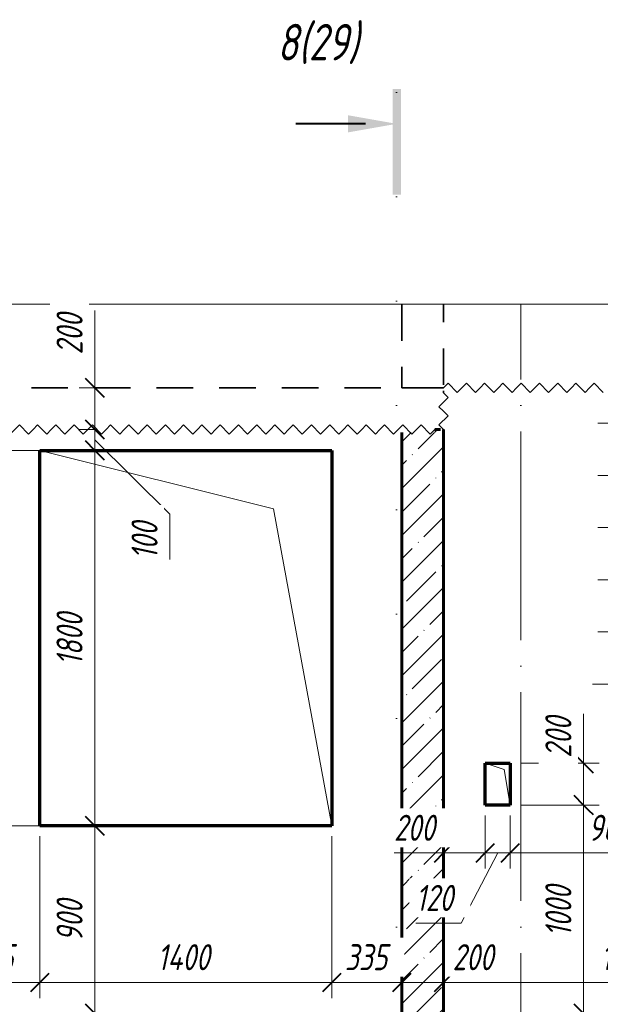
# Model space of a CAD drawing. Header units: millimetres. Extents: x -17461 to 60709, y 19491 to 27282.
# Tile 10 of 23: x 6557 to 9340, y 22145 to 26864. Entities that reach past the tile are written whole.
import ezdxf

# ---------------------------------------------------------------- set-up
doc = ezdxf.new("R2010")
doc.units = ezdxf.units.MM
for name, pattern in [('01 Штриховая _4 мм_', [300, 175, -125]), ('ADSK_Линия разреза', [1000, 0, -500, 0, -500]), ('ADSK_Линия сетки', [1250, 1000, -125, 0, -125]), ('ADSK_Невидимые', [250, 150, -100]), ('ADSK_Пунктирная_п5', [250, 0, -250])]:
    doc.linetypes.add(name, pattern=pattern)
for name, color, linetype, lineweight in [('A-____-____-DIMS', 211, 'Continuous', 9), ('A-____-____-DIMS-50', 211, 'Continuous', 9), ('A-____-NOTE-TEXT', 131, 'Continuous', 20), ('A-DETL-GENF-HDLN', 90, 'ADSK_Невидимые', 20), ('A-DETL-GENF-OTLN', 92, 'Continuous', 20), ('A-DOOR-____-OTLN', 31, 'Continuous', 20), ('A-FLOR-____-MCUT', 192, 'Continuous', 50), ('A-GLAZ-____-OTLN', 151, 'Continuous', 20), ('A-WALL-____-MCUT', 113, 'Continuous', 50), ('A-WALL-____-OTLN', 113, 'Continuous', 20), ('A-WALL-____-PATT', 111, 'Continuous', 50), ('G-____-____-DIMS', 111, 'Continuous', 9), ('G-____-____-SYMB', 111, 'ADSK_Пунктирная_п5', 20), ('S-GRID-____-OTLN', 1, 'Continuous', 9)]:
    doc.layers.add(name, color=color, linetype=linetype, lineweight=lineweight)
doc.styles.add('GOST Common_I_1', font='GOST Common Italic.ttf', dxfattribs={"width": 0.8, "height": 125})
doc.styles.add('GOST Common_I_3', font='GOST Common Italic.ttf', dxfattribs={"width": 0.8, "height": 175})
doc.dimstyles.new('ADSK_Округление_5мм__Узкий_', dxfattribs={"dimscale": 304.8, "dimtxt": 0.412449, "dimasz": 0.295276, "dimexe": 0.246063, "dimexo": 0.000538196, "dimgap": 0.065617, "dimtad": 1, "dimdec": 0, "dimlfac": 304.8, "dimrnd": 5, "dimdsep": 46, "dimtxsty": 'GOST Common_I_1', "dimblk1": 'OBLIQUE', "dimblk2": 'OBLIQUE', "dimsah": 1, "dimcen": 0.09, "dimdle": 0.246063, "dimazin": 0, "dimtfac": 1, "dimtdec": 4, "dimtix": 1, "dimtmove": 0, "dimatfit": 3, "dimfxl": 1, "dimtvp": 1, "dimtfill": 1, "dimtolj": 1, "dimtzin": 0, "dimlwd": 20, "dimlwe": 20, "dimarcsym": 2})
doc.dimstyles.new('ADSK_Округление_5мм__Узкий__1', dxfattribs={"dimscale": 304.8, "dimtxt": 0.412449, "dimasz": 0.295276, "dimexe": 0.246063, "dimexo": 0.000538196, "dimgap": 0.065617, "dimtad": 1, "dimdec": 0, "dimlfac": 304.8, "dimrnd": 5, "dimdsep": 46, "dimtxsty": 'GOST Common_I_1', "dimblk1": 'OBLIQUE', "dimblk2": 'OBLIQUE', "dimsah": 1, "dimcen": 0.09, "dimdle": 0.246063, "dimazin": 0, "dimtfac": 1, "dimtdec": 4, "dimtix": 1, "dimtmove": 1, "dimatfit": 3, "dimfxl": 1, "dimtvp": 1, "dimtfill": 1, "dimtolj": 1, "dimtzin": 0, "dimlwd": 20, "dimlwe": 20, "dimarcsym": 2})

# ---------------------------------------------------------------- blocks, each defined once
blk = doc.blocks.new('ADSK_Окно_ПроемПрямоугольный - ADSK_Окно_ПроемПрямоугольный-V7-КЖ1_Р_ВЭ8_Опалубка_3')
at = {"layer": 'A-DETL-GENF-HDLN'}
for p, q in [((49095, 24800), (47695, 24800)), ((47695, 24800), (47695, 23000)), ((49095, 23000), (49095, 24800)), ((47695, 23000), (49095, 23000))]:
    blk.add_line(p, q, dxfattribs=at)
at = {"layer": 'A-DETL-GENF-OTLN'}
for p, q in [((48815, 24520), (47695, 24800)), ((49095, 23000), (48815, 24520))]:
    blk.add_line(p, q, dxfattribs=at)
blk = doc.blocks.new('ADSK_Дверь_ПроемПрямоугольный - ADSK_Дверь_ПроемПрямоугольный-1820392-КЖ1_Р_ВЭ8_Опалубка_3')
at = {"layer": 'A-DETL-GENF-HDLN'}
for p, q in [((49949.7, 23300), (49829.7, 23300)), ((49829.7, 23300), (49829.7, 23100)), ((49949.7, 23100), (49949.7, 23300))]:
    blk.add_line(p, q, dxfattribs=at)
at = {"layer": 'A-DETL-GENF-OTLN'}
for p, q in [((49919.7, 23270), (49829.7, 23300)), ((49949.7, 23100), (49919.7, 23270))]:
    blk.add_line(p, q, dxfattribs=at)
blk = doc.blocks.new('ADSK_Обрыв_Линия - ADSK_Обрыв_линия-1412989-КЖ1_Р_ВЭ8_Опалубка_3')
at = {"layer": 'A-DETL-GENF-OTLN'}
blk.add_line((47050, 25500), (50670, 25500), dxfattribs=at)
blk = doc.blocks.new('Последовательность узлов - 3мм масшт 15-1752345-КЖ1_Р_ВЭ8_Опалубка_3')
at = {"layer": 'A-DETL-GENF-OTLN'}
for p, q in [((47050, 24900), (47071.875, 24921.875)), ((47115.625, 24878.125), (47071.875, 24921.875)), ((47137.5, 24900), (47159.375, 24921.875)), ((47203.125, 24878.125), (47159.375, 24921.875)), ((47225, 24900), (47246.875, 24921.875)), ((47290.625, 24878.125), (47246.875, 24921.875)), ((47312.5, 24900), (47334.375, 24921.875)), ((47378.125, 24878.125), (47334.375, 24921.875)), ((47400, 24900), (47421.875, 24921.875)), ((47465.625, 24878.125), (47421.875, 24921.875)), ((47487.5, 24900), (47509.375, 24921.875)), ((47553.125, 24878.125), (47509.375, 24921.875)), ((47575, 24900), (47596.875, 24921.875)), ((47640.625, 24878.125), (47596.875, 24921.875)), ((47662.5, 24900), (47684.375, 24921.875)), ((47728.125, 24878.125), (47684.375, 24921.875)), ((47750, 24900), (47771.875, 24921.875)), ((47815.625, 24878.125), (47771.875, 24921.875)), ((47837.5, 24900), (47859.375, 24921.875)), ((47903.125, 24878.125), (47859.375, 24921.875)), ((47925, 24900), (47946.875, 24921.875)), ((47990.625, 24878.125), (47946.875, 24921.875)), ((48012.5, 24900), (48034.375, 24921.875)), ((48078.125, 24878.125), (48034.375, 24921.875)), ((48100, 24900), (48121.875, 24921.875)), ((48165.625, 24878.125), (48121.875, 24921.875)), ((48187.5, 24900), (48209.375, 24921.875)), ((48253.125, 24878.125), (48209.375, 24921.875)), ((48275, 24900), (48296.875, 24921.875)), ((48340.625, 24878.125), (48296.875, 24921.875)), ((48362.5, 24900), (48384.375, 24921.875)), ((48428.125, 24878.125), (48384.375, 24921.875)), ((48450, 24900), (48471.875, 24921.875)), ((48515.625, 24878.125), (48471.875, 24921.875)), ((48537.5, 24900), (48559.375, 24921.875)), ((48603.125, 24878.125), (48559.375, 24921.875)), ((48625, 24900), (48646.875, 24921.875)), ((48690.625, 24878.125), (48646.875, 24921.875)), ((48712.5, 24900), (48734.375, 24921.875)), ((48778.125, 24878.125), (48734.375, 24921.875)), ((48800, 24900), (48821.875, 24921.875)), ((48865.625, 24878.125), (48821.875, 24921.875)), ((48887.5, 24900), (48909.375, 24921.875)), ((48953.125, 24878.125), (48909.375, 24921.875)), ((48975, 24900), (48996.875, 24921.875)), ((49040.625, 24878.125), (48996.875, 24921.875)), ((49062.5, 24900), (49084.375, 24921.875)), ((49128.125, 24878.125), (49084.375, 24921.875)), ((49150, 24900), (49171.875, 24921.875)), ((49215.625, 24878.125), (49171.875, 24921.875)), ((49237.5, 24900), (49259.375, 24921.875)), ((49303.125, 24878.125), (49259.375, 24921.875)), ((49325, 24900), (49346.875, 24921.875)), ((49390.625, 24878.125), (49346.875, 24921.875)), ((49412.5, 24900), (49434.375, 24921.875)), ((49478.125, 24878.125), (49434.375, 24921.875)), ((49500, 24900), (49521.875, 24921.875)), ((49565.625, 24878.125), (49521.875, 24921.875)), ((47137.5, 24900), (47115.625, 24878.125)), ((47225, 24900), (47203.125, 24878.125)), ((47312.5, 24900), (47290.625, 24878.125)), ((47400, 24900), (47378.125, 24878.125)), ((47487.5, 24900), (47465.625, 24878.125)), ((47575, 24900), (47553.125, 24878.125)), ((47662.5, 24900), (47640.625, 24878.125)), ((47750, 24900), (47728.125, 24878.125)), ((47837.5, 24900), (47815.625, 24878.125)), ((47925, 24900), (47903.125, 24878.125)), ((48012.5, 24900), (47990.625, 24878.125)), ((48100, 24900), (48078.125, 24878.125)), ((48187.5, 24900), (48165.625, 24878.125)), ((48275, 24900), (48253.125, 24878.125)), ((48362.5, 24900), (48340.625, 24878.125)), ((48450, 24900), (48428.125, 24878.125)), ((48537.5, 24900), (48515.625, 24878.125)), ((48625, 24900), (48603.125, 24878.125)), ((48712.5, 24900), (48690.625, 24878.125)), ((48800, 24900), (48778.125, 24878.125)), ((48887.5, 24900), (48865.625, 24878.125)), ((48975, 24900), (48953.125, 24878.125)), ((49062.5, 24900), (49040.625, 24878.125)), ((49150, 24900), (49128.125, 24878.125)), ((49237.5, 24900), (49215.625, 24878.125)), ((49325, 24900), (49303.125, 24878.125)), ((49412.5, 24900), (49390.625, 24878.125)), ((49500, 24900), (49478.125, 24878.125)), ((49587.5, 24900), (49565.625, 24878.125))]:
    blk.add_line(p, q, dxfattribs=at)
blk = doc.blocks.new('Последовательность узлов - 3мм масшт 15-V9-КЖ1_Р_ВЭ8_Опалубка_3')
at = {"layer": 'A-DETL-GENF-OTLN'}
for p, q in [((49630, 25075), (49651.9, 25053.1)), ((49651.9, 25053.1), (49608.1, 25009.4)), ((49630, 24987.5), (49608.1, 25009.4)), ((49630, 24987.5), (49651.9, 24965.6)), ((49651.9, 24965.6), (49608.1, 24921.9)), ((49630, 24900), (49608.1, 24921.9))]:
    blk.add_line(p, q, dxfattribs=at)
blk = doc.blocks.new('Последовательность узлов - 3мм масшт 15-V10-КЖ1_Р_ВЭ8_Опалубка_3')
at = {"layer": 'A-DETL-GENF-OTLN'}
for p, q in [((49630, 25100), (49651.9, 25121.9)), ((49695.6, 25078.1), (49651.9, 25121.9)), ((49717.5, 25100), (49739.4, 25121.9)), ((49783.1, 25078.1), (49739.4, 25121.9)), ((49805, 25100), (49826.9, 25121.9)), ((49870.6, 25078.1), (49826.9, 25121.9)), ((49892.5, 25100), (49914.4, 25121.9)), ((49958.1, 25078.1), (49914.4, 25121.9)), ((49980, 25100), (50001.9, 25121.9)), ((50045.6, 25078.1), (50001.9, 25121.9)), ((50067.5, 25100), (50089.4, 25121.9)), ((50133.1, 25078.1), (50089.4, 25121.9)), ((50155, 25100), (50176.9, 25121.9)), ((50220.6, 25078.1), (50176.9, 25121.9)), ((50242.5, 25100), (50264.4, 25121.9)), ((50308.1, 25078.1), (50264.4, 25121.9)), ((50330, 25100), (50351.9, 25121.9)), ((50395.6, 25078.1), (50351.9, 25121.9)), ((49717.5, 25100), (49695.6, 25078.1)), ((49805, 25100), (49783.1, 25078.1)), ((49892.5, 25100), (49870.6, 25078.1)), ((49980, 25100), (49958.1, 25078.1)), ((50067.5, 25100), (50045.6, 25078.1)), ((50155, 25100), (50133.1, 25078.1)), ((50242.5, 25100), (50220.6, 25078.1)), ((50330, 25100), (50308.1, 25078.1))]:
    blk.add_line(p, q, dxfattribs=at)
blk = doc.blocks.new('Разрез - Номер вида и Номер листа спереди_3_5 мм-6455-КЖ1_Р_ВЭ8_Опалубка_3')
at = {"layer": 'G-____-____-SYMB', "linetype": 'Continuous', "lineweight": 9}
for points in [[(47045.3, 26025.3), (47005.4, 26025.3), (47005.4, 26531.8), (47045.3, 26531.8)], [(46791.4, 26406.4), (47025.1, 26365.2), (46791.4, 26324)]]:
    blk.add_hatch(color=256, dxfattribs=at).paths.add_polyline_path(points)
at = {"layer": 'G-____-____-SYMB', "linetype": 'Continuous', "lineweight": 40}
blk.add_line((46875.1, 26365.2), (46541.9, 26365.2), dxfattribs=at)
blk = doc.blocks.new('DIMBLOCK61-КЖ1_Р_ВЭ8_Опалубка_3')
at = {"layer": 'A-____-____-DIMS-50', "lineweight": 20}
for p, q in [((8588.5, 22249.7), (8588.5, 22324.7)), ((10358.5, 22249.7), (10358.5, 22324.7)), ((10358.5, 22249.7), (8588.5, 22249.7)), ((8588.5, 22249.7), (8588.5, 22236.1)), ((10358.5, 22249.7), (10358.5, 22236.1))]:
    blk.add_line(p, q, dxfattribs=at)
at = {"layer": 'A-____-____-DIMS-50', "lineweight": 40}
for p, q in [((8588.5, 22249.7), (8633.5, 22294.7)), ((10358.5, 22249.7), (10403.5, 22294.7)), ((8588.5, 22249.7), (8543.5, 22204.7)), ((10358.5, 22249.7), (10313.5, 22204.7))]:
    blk.add_line(p, q, dxfattribs=at)
at = {"layer": 'A-____-____-DIMS-50', "color": 0, "lineweight": 20, "insert": (9342.4, 22433.1), "char_height": 125, "width": 314.499, "attachment_point": 1, "line_spacing_factor": 1.022761, "style": 'GOST Common_I_1', "bg_fill": 3, "box_fill_scale": 1.25, "bg_fill_color": 256, "bg_fill_true_color": 13158600, "bg_fill_transparency": 0}
blk.add_mtext('1770', dxfattribs=at)
blk = doc.blocks.new('_Oblique')
at = {"color": 0, "linetype": 'ByBlock', "lineweight": -2}
blk.add_line((-0.5, -0.5), (0.5, 0.5), dxfattribs=at)
blk = doc.blocks.new('DIMBLOCK62-КЖ1_Р_ВЭ8_Опалубка_3')
at = {"layer": 'A-____-____-DIMS-50', "lineweight": 20}
for p, q in [((8388.5, 22249.7), (8388.5, 22324.7)), ((8588.5, 22249.7), (8588.5, 22324.7)), ((8588.5, 22249.7), (8388.5, 22249.7)), ((8388.5, 22249.7), (8388.5, 22236.1)), ((8606.5, 22249.7), (8488.5, 22249.7)), ((8588.5, 22249.7), (8588.5, 22236.1)), ((8842.5, 22249.7), (8606.5, 22249.7))]:
    blk.add_line(p, q, dxfattribs=at)
at = {"layer": 'A-____-____-DIMS-50', "lineweight": 40}
for p, q in [((8388.5, 22249.7), (8433.5, 22294.7)), ((8588.5, 22249.7), (8633.5, 22294.7)), ((8388.5, 22249.7), (8343.5, 22204.7)), ((8588.5, 22249.7), (8543.5, 22204.7))]:
    blk.add_line(p, q, dxfattribs=at)
at = {"layer": 'A-____-____-DIMS-50', "color": 0, "lineweight": 20, "insert": (8631.5, 22433.1), "char_height": 125, "width": 253.133, "attachment_point": 1, "line_spacing_factor": 1.022761, "style": 'GOST Common_I_1', "bg_fill": 3, "box_fill_scale": 1.25, "bg_fill_color": 256, "bg_fill_true_color": 13158600, "bg_fill_transparency": 0}
blk.add_mtext('200', dxfattribs=at)
blk = doc.blocks.new('DIMBLOCK63-КЖ1_Р_ВЭ8_Опалубка_3')
at = {"layer": 'A-____-____-DIMS-50', "lineweight": 20}
for p, q in [((8053.5, 22249.7), (8053.5, 22950)), ((8388.5, 22249.7), (8388.5, 22324.7)), ((8388.5, 22249.7), (8053.5, 22249.7)), ((8053.5, 22249.7), (8053.5, 22174.7)), ((8388.5, 22249.7), (8388.5, 22236.1))]:
    blk.add_line(p, q, dxfattribs=at)
at = {"layer": 'A-____-____-DIMS-50', "lineweight": 40}
for p, q in [((8053.5, 22249.7), (8098.5, 22294.7)), ((8388.5, 22249.7), (8433.5, 22294.7)), ((8053.5, 22249.7), (8008.5, 22204.7)), ((8388.5, 22249.7), (8343.5, 22204.7))]:
    blk.add_line(p, q, dxfattribs=at)
at = {"layer": 'A-____-____-DIMS-50', "color": 0, "lineweight": 20, "insert": (8115.5, 22433.1), "char_height": 125, "width": 253.133, "attachment_point": 1, "line_spacing_factor": 1.022761, "style": 'GOST Common_I_1', "bg_fill": 3, "box_fill_scale": 1.25, "bg_fill_color": 256, "bg_fill_true_color": 13158600, "bg_fill_transparency": 0}
blk.add_mtext('335', dxfattribs=at)
blk = doc.blocks.new('DIMBLOCK64-КЖ1_Р_ВЭ8_Опалубка_3')
at = {"layer": 'A-____-____-DIMS-50', "lineweight": 20}
for p, q in [((6653.5, 22249.7), (6653.5, 22950)), ((8053.5, 22249.7), (8053.5, 22950)), ((8053.5, 22249.7), (6653.5, 22249.7)), ((6653.5, 22249.7), (6653.5, 22174.7)), ((8053.5, 22249.7), (8053.5, 22174.7))]:
    blk.add_line(p, q, dxfattribs=at)
at = {"layer": 'A-____-____-DIMS-50', "lineweight": 40}
for p, q in [((6653.5, 22249.7), (6698.5, 22294.7)), ((8053.5, 22249.7), (8098.5, 22294.7)), ((6653.5, 22249.7), (6608.5, 22204.7)), ((8053.5, 22249.7), (8008.5, 22204.7))]:
    blk.add_line(p, q, dxfattribs=at)
at = {"layer": 'A-____-____-DIMS-50', "color": 0, "lineweight": 20, "insert": (7217.1, 22433.1), "char_height": 125, "width": 327.284, "attachment_point": 1, "line_spacing_factor": 1.022761, "style": 'GOST Common_I_1', "bg_fill": 3, "box_fill_scale": 1.25, "bg_fill_color": 256, "bg_fill_true_color": 13158600, "bg_fill_transparency": 0}
blk.add_mtext('1400', dxfattribs=at)
blk = doc.blocks.new('DIMBLOCK65-КЖ1_Р_ВЭ8_Опалубка_3')
at = {"layer": 'A-____-____-DIMS-50', "lineweight": 20}
for p, q in [((6653.5, 22249.7), (6653.5, 22950)), ((6208.5, 22249.7), (6208.5, 22324.7)), ((6653.5, 22249.7), (6208.5, 22249.7)), ((6208.5, 22249.7), (6208.5, 22236.1)), ((6653.5, 22249.7), (6653.5, 22174.7))]:
    blk.add_line(p, q, dxfattribs=at)
at = {"layer": 'A-____-____-DIMS-50', "lineweight": 40}
for p, q in [((6208.5, 22249.7), (6253.5, 22294.7)), ((6653.5, 22249.7), (6698.5, 22294.7)), ((6208.5, 22249.7), (6163.5, 22204.7)), ((6653.5, 22249.7), (6608.5, 22204.7))]:
    blk.add_line(p, q, dxfattribs=at)
at = {"layer": 'A-____-____-DIMS-50', "color": 0, "lineweight": 20, "insert": (6314.9, 22433.1), "char_height": 125, "width": 278.702, "attachment_point": 1, "line_spacing_factor": 1.022761, "style": 'GOST Common_I_1', "bg_fill": 3, "box_fill_scale": 1.25, "bg_fill_color": 256, "bg_fill_true_color": 13158600, "bg_fill_transparency": 0}
blk.add_mtext('445', dxfattribs=at)
blk = doc.blocks.new('DIMBLOCK68-КЖ1_Р_ВЭ8_Опалубка_3')
at = {"layer": 'A-____-____-DIMS-50', "lineweight": 20}
for p, q in [((6916.9, 25470.3), (6916.9, 25234.4)), ((6916.9, 25234.4), (6916.9, 25000)), ((6916.9, 25175), (6916.9, 24900)), ((6916.9, 25100), (6841.9, 25100)), ((6916.9, 25100), (6930.5, 25100)), ((6916.9, 24900), (6841.9, 24900)), ((6916.9, 24900), (6930.5, 24900))]:
    blk.add_line(p, q, dxfattribs=at)
at = {"layer": 'A-____-____-DIMS-50', "lineweight": 40}
for p, q in [((6916.9, 25100), (6871.9, 25145)), ((6916.9, 25100), (6961.9, 25055)), ((6916.9, 24900), (6871.9, 24945)), ((6916.9, 24900), (6961.9, 24855))]:
    blk.add_line(p, q, dxfattribs=at)
at = {"layer": 'A-____-____-DIMS-50', "color": 0, "lineweight": 20, "insert": (6733.5, 25259.4), "char_height": 125, "width": 253.133, "attachment_point": 1, "rotation": 90, "line_spacing_factor": 1.022761, "style": 'GOST Common_I_1', "bg_fill": 3, "box_fill_scale": 1.25, "bg_fill_color": 256, "bg_fill_true_color": 13158600, "bg_fill_transparency": 0}
blk.add_mtext('200', dxfattribs=at)
blk = doc.blocks.new('DIMBLOCK69-КЖ1_Р_ВЭ8_Опалубка_3')
at = {"layer": 'A-____-____-DIMS-50', "lineweight": 40}
for p, q in [((6916.9, 24900), (6871.9, 24945)), ((6916.9, 24900), (6961.9, 24855)), ((6916.9, 24800), (6871.9, 24845)), ((6916.9, 24800), (6961.9, 24755))]:
    blk.add_line(p, q, dxfattribs=at)
at = {"layer": 'A-____-____-DIMS-50', "lineweight": 20}
for p, q in [((6916.9, 24900), (6841.9, 24900)), ((6916.9, 24900), (6916.9, 24800)), ((6916.9, 24900), (6930.5, 24900)), ((7276.2, 24494.3), (6916.9, 24850)), ((6916.9, 24800), (6841.9, 24800)), ((6916.9, 24800), (6930.5, 24800)), ((7276.2, 24277.5), (7276.2, 24494.3))]:
    blk.add_line(p, q, dxfattribs=at)
at = {"layer": 'A-____-____-DIMS-50', "color": 0, "lineweight": 20, "insert": (7092.9, 24277.5), "char_height": 125, "width": 230.121, "attachment_point": 1, "rotation": 90, "line_spacing_factor": 1.022761, "style": 'GOST Common_I_1', "bg_fill": 3, "box_fill_scale": 1.25, "bg_fill_color": 256, "bg_fill_true_color": 13158600, "bg_fill_transparency": 0}
blk.add_mtext('100', dxfattribs=at)
blk = doc.blocks.new('DIMBLOCK70-КЖ1_Р_ВЭ8_Опалубка_3')
at = {"layer": 'A-____-____-DIMS-50', "lineweight": 40}
for p, q in [((6916.9, 24800), (6871.9, 24845)), ((6916.9, 24800), (6961.9, 24755)), ((6916.9, 23000), (6871.9, 23045)), ((6916.9, 23000), (6961.9, 22955))]:
    blk.add_line(p, q, dxfattribs=at)
at = {"layer": 'A-____-____-DIMS-50', "lineweight": 20}
for p, q in [((6916.9, 24800), (6841.9, 24800)), ((6916.9, 24800), (6916.9, 23000)), ((6916.9, 24800), (6930.5, 24800)), ((6916.9, 23000), (6841.9, 23000)), ((6916.9, 23000), (6930.5, 23000))]:
    blk.add_line(p, q, dxfattribs=at)
at = {"layer": 'A-____-____-DIMS-50', "color": 0, "lineweight": 20, "insert": (6733.5, 23769), "char_height": 125, "width": 314.499, "attachment_point": 1, "rotation": 90, "line_spacing_factor": 1.022761, "style": 'GOST Common_I_1', "bg_fill": 3, "box_fill_scale": 1.25, "bg_fill_color": 256, "bg_fill_true_color": 13158600, "bg_fill_transparency": 0}
blk.add_mtext('1800', dxfattribs=at)
blk = doc.blocks.new('DIMBLOCK71-КЖ1_Р_ВЭ8_Опалубка_3')
at = {"layer": 'A-____-____-DIMS-50', "lineweight": 40}
for p, q in [((6916.9, 23000), (6871.9, 23045)), ((6916.9, 23000), (6961.9, 22955)), ((6916.9, 22100), (6871.9, 22145)), ((6916.9, 22100), (6961.9, 22055))]:
    blk.add_line(p, q, dxfattribs=at)
at = {"layer": 'A-____-____-DIMS-50', "lineweight": 20}
for p, q in [((6916.9, 23000), (6841.9, 23000)), ((6916.9, 23000), (6916.9, 22025)), ((6916.9, 23000), (6930.5, 23000)), ((6916.9, 22100), (6841.9, 22100)), ((6916.9, 22100), (6930.5, 22100))]:
    blk.add_line(p, q, dxfattribs=at)
at = {"layer": 'A-____-____-DIMS-50', "color": 0, "lineweight": 20, "insert": (6733.5, 22444.5), "char_height": 125, "width": 253.133, "attachment_point": 1, "rotation": 90, "line_spacing_factor": 1.022761, "style": 'GOST Common_I_1', "bg_fill": 3, "box_fill_scale": 1.25, "bg_fill_color": 256, "bg_fill_true_color": 13158600, "bg_fill_transparency": 0}
blk.add_mtext('900', dxfattribs=at)
blk = doc.blocks.new('Высотные отметки - Стрелка вверх-6399-КЖ1_Р_ВЭ8_Опалубка_3')
at = {"layer": 'A-____-NOTE-TEXT'}
for p, q in [((55075.1, 25150), (55725.1, 25150)), ((55075.1, 24900), (55075.1, 25150)), ((55075.1, 24900), (54969, 25006.1)), ((55075.1, 24900), (55181.2, 25006.1)), ((54925.1, 24900), (55225.1, 24900))]:
    blk.add_line(p, q, dxfattribs=at)
blk = doc.blocks.new('030_Группа отметок вверх_ТиповАннот_ - 030_Группа отметок вверх_ТиповАннот_-1592595-КЖ1_Р_ВЭ8_Опалубка_3')
at = {"layer": 'A-____-NOTE-TEXT'}
for p, q in [((45550.9, 26300), (46175.9, 26300)), ((46175.9, 26300), (46175.9, 26050)), ((45550.9, 26050), (46175.9, 26050)), ((46175.9, 26050), (46175.9, 25800)), ((45550.9, 25800), (46175.9, 25800)), ((46175.9, 25800), (46175.9, 25550)), ((45550.9, 25550), (46175.9, 25550)), ((46175.9, 25550), (46175.9, 25300)), ((45550.9, 25300), (46175.9, 25300)), ((46175.9, 25050), (46175.9, 25300))]:
    blk.add_line(p, q, dxfattribs=at)
blk = doc.blocks.new('DIMBLOCK78-КЖ1_Р_ВЭ8_Опалубка_3')
at = {"layer": 'A-____-____-DIMS-50', "lineweight": 20}
for p, q in [((8788.2, 22870.1), (8788.2, 23050)), ((8351, 22870.1), (8587, 22870.1)), ((8513.5, 22870.1), (8788.2, 22870.1)), ((8587, 22870.1), (8688.4, 22870.1)), ((8588.5, 22870.1), (8588.5, 22883.7)), ((8588.5, 22870.1), (8588.5, 22795.1)), ((8788.2, 22870.1), (8788.2, 22795.1))]:
    blk.add_line(p, q, dxfattribs=at)
at = {"layer": 'A-____-____-DIMS-50', "lineweight": 40}
for p, q in [((8588.5, 22870.1), (8633.5, 22915.1)), ((8788.2, 22870.1), (8833.2, 22915.1)), ((8588.5, 22870.1), (8543.5, 22825.1)), ((8788.2, 22870.1), (8743.2, 22825.1))]:
    blk.add_line(p, q, dxfattribs=at)
at = {"layer": 'A-____-____-DIMS-50', "color": 0, "lineweight": 20, "insert": (8351, 23053.4), "char_height": 125, "width": 253.133, "attachment_point": 1, "line_spacing_factor": 1.022761, "style": 'GOST Common_I_1', "bg_fill": 3, "box_fill_scale": 1.25, "bg_fill_color": 256, "bg_fill_true_color": 13158600, "bg_fill_transparency": 0}
blk.add_mtext('200', dxfattribs=at)
blk = doc.blocks.new('DIMBLOCK79-КЖ1_Р_ВЭ8_Опалубка_3')
at = {"layer": 'A-____-____-DIMS-50', "lineweight": 20}
for p, q in [((8788.2, 22870.1), (8788.2, 23050)), ((8908.2, 22870.1), (8908.2, 23050)), ((8672.2, 22533.7), (8848.2, 22870.1)), ((8788.2, 22870.1), (8908.2, 22870.1)), ((8788.2, 22870.1), (8788.2, 22795.1)), ((8908.2, 22870.1), (8908.2, 22795.1)), ((8455.4, 22533.7), (8672.2, 22533.7))]:
    blk.add_line(p, q, dxfattribs=at)
at = {"layer": 'A-____-____-DIMS-50', "lineweight": 40}
for p, q in [((8788.2, 22870.1), (8833.2, 22915.1)), ((8908.2, 22870.1), (8953.2, 22915.1)), ((8788.2, 22870.1), (8743.2, 22825.1)), ((8908.2, 22870.1), (8863.2, 22825.1))]:
    blk.add_line(p, q, dxfattribs=at)
at = {"layer": 'A-____-____-DIMS-50', "color": 0, "lineweight": 20, "insert": (8455.4, 22717.1), "char_height": 125, "width": 230.121, "attachment_point": 1, "line_spacing_factor": 1.022761, "style": 'GOST Common_I_1', "bg_fill": 3, "box_fill_scale": 1.25, "bg_fill_color": 256, "bg_fill_true_color": 13158600, "bg_fill_transparency": 0}
blk.add_mtext('120', dxfattribs=at)
blk = doc.blocks.new('DIMBLOCK80-КЖ1_Р_ВЭ8_Опалубка_3')
at = {"layer": 'A-____-____-DIMS-50', "lineweight": 20}
for p, q in [((8908.2, 22870.1), (8908.2, 23050)), ((9868.2, 22870.1), (9868.2, 23050)), ((8908.2, 22870.1), (9868.2, 22870.1)), ((8908.2, 22870.1), (8908.2, 22795.1)), ((9868.2, 22870.1), (9868.2, 22795.1))]:
    blk.add_line(p, q, dxfattribs=at)
at = {"layer": 'A-____-____-DIMS-50', "lineweight": 40}
for p, q in [((8908.2, 22870.1), (8953.2, 22915.1)), ((9868.2, 22870.1), (9913.2, 22915.1)), ((8908.2, 22870.1), (8863.2, 22825.1)), ((9868.2, 22870.1), (9823.2, 22825.1))]:
    blk.add_line(p, q, dxfattribs=at)
at = {"layer": 'A-____-____-DIMS-50', "color": 0, "lineweight": 20, "insert": (9282.8, 23053.4), "char_height": 125, "width": 253.133, "attachment_point": 1, "line_spacing_factor": 1.022761, "style": 'GOST Common_I_1', "bg_fill": 3, "box_fill_scale": 1.25, "bg_fill_color": 256, "bg_fill_true_color": 13158600, "bg_fill_transparency": 0}
blk.add_mtext('960', dxfattribs=at)
blk = doc.blocks.new('DIMBLOCK83-КЖ1_Р_ВЭ8_Опалубка_3')
at = {"layer": 'A-____-____-DIMS-50', "lineweight": 20}
for p, q in [((9259.7, 23537.5), (9259.7, 23301.5)), ((9259.7, 23375), (9259.7, 23100)), ((9259.7, 23300), (8958.2, 23300)), ((9259.7, 23301.5), (9259.7, 23200)), ((9259.7, 23300), (9334.7, 23300)), ((9259.7, 23100), (8958.2, 23100)), ((9259.7, 23100), (9334.7, 23100))]:
    blk.add_line(p, q, dxfattribs=at)
at = {"layer": 'A-____-____-DIMS-50', "lineweight": 40}
for p, q in [((9259.7, 23300), (9214.7, 23345)), ((9259.7, 23300), (9304.7, 23255)), ((9259.7, 23100), (9214.7, 23145)), ((9259.7, 23100), (9304.7, 23055))]:
    blk.add_line(p, q, dxfattribs=at)
at = {"layer": 'A-____-____-DIMS-50', "color": 0, "lineweight": 20, "insert": (9076.3, 23326.5), "char_height": 125, "width": 253.133, "attachment_point": 1, "rotation": 90, "line_spacing_factor": 1.022761, "style": 'GOST Common_I_1', "bg_fill": 3, "box_fill_scale": 1.25, "bg_fill_color": 256, "bg_fill_true_color": 13158600, "bg_fill_transparency": 0}
blk.add_mtext('200', dxfattribs=at)
blk = doc.blocks.new('DIMBLOCK84-КЖ1_Р_ВЭ8_Опалубка_3')
at = {"layer": 'A-____-____-DIMS-50', "lineweight": 40}
for p, q in [((9259.7, 23100), (9214.7, 23145)), ((9259.7, 23100), (9304.7, 23055)), ((9259.7, 22100), (9214.7, 22145)), ((9259.7, 22100), (9304.7, 22055))]:
    blk.add_line(p, q, dxfattribs=at)
at = {"layer": 'A-____-____-DIMS-50', "lineweight": 20}
for p, q in [((9259.7, 23100), (8958.2, 23100)), ((9259.7, 23100), (9259.7, 22025)), ((9259.7, 23100), (9334.7, 23100)), ((9259.7, 22100), (9184.7, 22100)), ((9259.7, 22100), (9273.3, 22100))]:
    blk.add_line(p, q, dxfattribs=at)
at = {"layer": 'A-____-____-DIMS-50', "color": 0, "lineweight": 20, "insert": (9076.3, 22469), "char_height": 125, "width": 314.499, "attachment_point": 1, "rotation": 90, "line_spacing_factor": 1.022761, "style": 'GOST Common_I_1', "bg_fill": 3, "box_fill_scale": 1.25, "bg_fill_color": 256, "bg_fill_true_color": 13158600, "bg_fill_transparency": 0}
blk.add_mtext('1000', dxfattribs=at)

msp = doc.modelspace()

# ---------------------------------------------------------------- hatches: boundary and pattern name
at = {"layer": 'A-WALL-____-PATT', "lineweight": 9}
h = msp.add_hatch(dxfattribs=at)
h.set_pattern_fill('FP_2', color=256, style=0, pattern_type=2)
h.set_pattern_definition([(45, (-23778.22, 44760), (-112.2532, 112.2532), []), (45, (-23665.96, 44760), (-112.2532, 112.2532), [198.438, -39.688, 1.676, -38.011])])
h.paths.add_polyline_path([(8588.4877, 22100), (8588.4877, 24900), (8545.9882, 24900), (8545.9882, 24886), (8388.4877, 24886), (8388.4877, 22100)])

# ---------------------------------------------------------------- linework, layer by layer
at = {"layer": 'A-FLOR-____-MCUT', "linetype": '01 Штриховая _4 мм_', "lineweight": 35}
for p, q in [((8588.4877, 25100), (5608.4882, 25100)), ((8588.4877, 25075), (8588.4877, 25086)), ((8545.9882, 24900), (8574.4877, 24900))]:
    msp.add_line(p, q, dxfattribs=at)
at = {"layer": 'A-WALL-____-MCUT', "linetype": '01 Штриховая _4 мм_', "lineweight": 35}
for p, q in [((8388.4877, 25500), (8388.4877, 25100)), ((8588.4877, 25114), (8588.4877, 25500)), ((8388.4877, 25100), (8588.4877, 25100))]:
    msp.add_line(p, q, dxfattribs=at)
at = {"layer": 'A-WALL-____-MCUT', "lineweight": 60}
for p, q in [((8388.4877, 24886), (8388.4877, 22100)), ((8574.4877, 24900), (8545.9882, 24900)), ((8588.4877, 22100), (8588.4877, 24900))]:
    msp.add_line(p, q, dxfattribs=at)
at = {"layer": 'A-WALL-____-OTLN', "lineweight": 70}
for p, q in [((6653.4882, 24800), (8053.4882, 24800)), ((6653.4882, 23000), (6653.4882, 24800)), ((8053.4882, 24800), (8053.4882, 23000)), ((8788.2277, 23300), (8908.2277, 23300)), ((8788.2277, 23100), (8788.2277, 23300)), ((8908.2277, 23300), (8908.2277, 23100)), ((8908.2277, 23100), (8788.2277, 23100)), ((8053.4882, 23000), (6653.4882, 23000))]:
    msp.add_line(p, q, dxfattribs=at)
at = {"layer": 'G-____-____-SYMB', "linetype": 'ADSK_Линия разреза'}
msp.add_line((8363.5943, 26515.1758), (8363.5943, 21005.4273), dxfattribs=at)
at = {"layer": 'S-GRID-____-OTLN', "linetype": 'ADSK_Линия сетки'}
msp.add_line((8958.4882, 20139.9817), (8958.4882, 25500), dxfattribs=at)

# ---------------------------------------------------------------- block references
at = {"layer": 'A-____-NOTE-TEXT'}
msp.add_blockref('030_Группа отметок вверх_ТиповАннот_ - 030_Группа отметок вверх_ТиповАннот_-1592595-КЖ1_Р_ВЭ8_Опалубка_3', (-36223.78, -1370), dxfattribs=at)
at = {"layer": 'A-____-NOTE-TEXT', "extrusion": (0, 0, -1)}
msp.add_blockref('Высотные отметки - Стрелка вверх-6399-КЖ1_Р_ВЭ8_Опалубка_3', (-65027.2758, -1470), dxfattribs=at)
at = {"layer": 'A-DETL-GENF-OTLN'}
for name in ['ADSK_Обрыв_Линия - ADSK_Обрыв_линия-1412989-КЖ1_Р_ВЭ8_Опалубка_3', 'Последовательность узлов - 3мм масшт 15-V10-КЖ1_Р_ВЭ8_Опалубка_3', 'Последовательность узлов - 3мм масшт 15-V9-КЖ1_Р_ВЭ8_Опалубка_3', 'Последовательность узлов - 3мм масшт 15-1752345-КЖ1_Р_ВЭ8_Опалубка_3']:
    msp.add_blockref(name, (-41041.5118, 0), dxfattribs=at)
at = {"layer": 'A-DOOR-____-OTLN'}
msp.add_blockref('ADSK_Дверь_ПроемПрямоугольный - ADSK_Дверь_ПроемПрямоугольный-1820392-КЖ1_Р_ВЭ8_Опалубка_3', (-41041.5118, 0), dxfattribs=at)
at = {"layer": 'A-GLAZ-____-OTLN'}
msp.add_blockref('ADSK_Окно_ПроемПрямоугольный - ADSK_Окно_ПроемПрямоугольный-V7-КЖ1_Р_ВЭ8_Опалубка_3', (-41041.5118, 0), dxfattribs=at)
at = {"layer": 'G-____-____-SYMB', "linetype": 'Continuous', "lineweight": 40}
msp.add_blockref('Разрез - Номер вида и Номер листа спереди_3_5 мм-6455-КЖ1_Р_ВЭ8_Опалубка_3', (-38661.5123, 0), dxfattribs=at)

# ---------------------------------------------------------------- texts
at = {"layer": 'G-____-____-SYMB', "linetype": 'Continuous', "lineweight": 9, "insert": (7791.8945, 26844.0141), "char_height": 175, "width": 513.08, "attachment_point": 1, "style": 'GOST Common_I_3'}
msp.add_mtext('8(29)', dxfattribs=at)

# ---------------------------------------------------------------- next in the draw order: dimensions: what is measured, and where the dimension line sits
at = {"layer": 'A-____-____-DIMS', "lineweight": 20}
dim = msp.add_linear_dim(base=(6916.8541, 24900), p1=(6980.4937, 25100), p2=(6980.4937, 24900), angle=90, dimstyle='ADSK_Округление_5мм__Узкий__1', override={"dimpost": '<>', "dimfxl": 200}, dxfattribs=at)
dim.commit()
dim.dimension.update_dxf_attribs({"geometry": 'DIMBLOCK68-КЖ1_Р_ВЭ8_Опалубка_3', "text_midpoint": (6816.8339, 25385.919), "dimtype": 160, "text_rotation": 90})
dim = msp.add_linear_dim(base=(8588.4877, 22249.7482), p1=(10358.4882, 22186.1086), p2=(8588.4877, 22186.1086), dimstyle='ADSK_Округление_5мм__Узкий_', override={"dimpost": '<>', "dimfxl": 1770.000499}, dxfattribs=at)
dim.commit()
dim.dimension.update_dxf_attribs({"geometry": 'DIMBLOCK61-КЖ1_Р_ВЭ8_Опалубка_3', "text_midpoint": (9473.4879, 22332.2482)})

# ---------------------------------------------------------------- next in the draw order: dimensions: what is measured, and where the dimension line sits
dim = msp.add_linear_dim(base=(6916.8541, 24800), p1=(6980.4937, 24900), p2=(6980.4937, 24800), angle=90, dimstyle='ADSK_Округление_5мм__Узкий__1', override={"dimpost": '<>', "dimfxl": 100}, dxfattribs=at)
dim.commit()
dim.dimension.update_dxf_attribs({"geometry": 'DIMBLOCK69-КЖ1_Р_ВЭ8_Опалубка_3', "text_midpoint": (7176.2226, 24392.5973), "dimtype": 160, "text_rotation": 90})
dim = msp.add_linear_dim(base=(8388.4877, 22249.7482), p1=(8588.4877, 22186.1086), p2=(8388.4877, 22186.1086), dimstyle='ADSK_Округление_5мм__Узкий__1', override={"dimpost": '<>', "dimfxl": 200}, dxfattribs=at)
dim.commit()
dim.dimension.update_dxf_attribs({"geometry": 'DIMBLOCK62-КЖ1_Р_ВЭ8_Опалубка_3', "text_midpoint": (8758.0821, 22349.7685), "dimtype": 160})

# ---------------------------------------------------------------- next in the draw order: dimensions: what is measured, and where the dimension line sits
dim = msp.add_linear_dim(base=(8053.4882, 22249.7482), p1=(8388.4877, 22186.1086), p2=(8053.4882, 23000), dimstyle='ADSK_Округление_5мм__Узкий_', override={"dimpost": '<>', "dimfxl": 880.13852}, dxfattribs=at)
dim.commit()
dim.dimension.update_dxf_attribs({"geometry": 'DIMBLOCK63-КЖ1_Р_ВЭ8_Опалубка_3', "text_midpoint": (8220.9879, 22332.2482)})

# ---------------------------------------------------------------- next in the draw order: dimensions: what is measured, and where the dimension line sits
dim = msp.add_linear_dim(base=(8788.2277, 22870.0647), p1=(8588.4877, 22933.7043), p2=(8788.2277, 23100), dimstyle='ADSK_Округление_5мм__Узкий__1', override={"dimpost": '<>', "dimfxl": 259.904461}, dxfattribs=at)
dim.commit()
dim.dimension.update_dxf_attribs({"geometry": 'DIMBLOCK78-КЖ1_Р_ВЭ8_Опалубка_3', "text_midpoint": (8477.5821, 22970.0849), "dimtype": 160})
dim = msp.add_linear_dim(base=(6653.4882, 22249.7482), p1=(8053.4882, 23000), p2=(6653.4882, 23000), dimstyle='ADSK_Округление_5мм__Узкий_', override={"dimpost": '<>', "dimfxl": 1400}, dxfattribs=at)
dim.commit()
dim.dimension.update_dxf_attribs({"geometry": 'DIMBLOCK64-КЖ1_Р_ВЭ8_Опалубка_3', "text_midpoint": (7353.4882, 22333.0532)})

# ---------------------------------------------------------------- next in the draw order: dimensions: what is measured, and where the dimension line sits
dim = msp.add_linear_dim(base=(6916.8541, 23000), p1=(6980.4937, 24800), p2=(6980.4937, 23000), angle=90, dimstyle='ADSK_Округление_5мм__Узкий_', override={"dimpost": '<>', "dimfxl": 1800}, dxfattribs=at)
dim.commit()
dim.dimension.update_dxf_attribs({"geometry": 'DIMBLOCK70-КЖ1_Р_ВЭ8_Опалубка_3', "text_midpoint": (6834.3541, 23900)})
dim = msp.add_linear_dim(base=(8908.2277, 22870.0647), p1=(8788.2277, 23100), p2=(8908.2277, 23100), dimstyle='ADSK_Округление_5мм__Узкий__1', override={"dimpost": '<>', "dimfxl": 120}, dxfattribs=at)
dim.commit()
dim.dimension.update_dxf_attribs({"geometry": 'DIMBLOCK79-КЖ1_Р_ВЭ8_Опалубка_3', "text_midpoint": (8570.5082, 22633.7178), "dimtype": 160})
dim = msp.add_linear_dim(base=(6208.4882, 22249.7482), p1=(6653.4882, 23000), p2=(6208.4882, 22186.1086), dimstyle='ADSK_Округление_5мм__Узкий_', override={"dimpost": '<>', "dimfxl": 927.601287}, dxfattribs=at)
dim.commit()
dim.dimension.update_dxf_attribs({"geometry": 'DIMBLOCK65-КЖ1_Р_ВЭ8_Опалубка_3', "text_midpoint": (6430.9882, 22332.2482)})

# ---------------------------------------------------------------- next in the draw order: linework, layer by layer
at = {"layer": 'G-____-____-DIMS', "lineweight": 20}
msp.add_line((8053.4882, 24800), (5134.4319, 24800), dxfattribs=at)

# ---------------------------------------------------------------- next in the draw order: dimensions: what is measured, and where the dimension line sits
at = {"layer": 'A-____-____-DIMS', "lineweight": 20}
dim = msp.add_linear_dim(base=(9868.2277, 22870.0647), p1=(8908.2277, 23100), p2=(9868.2277, 23100), dimstyle='ADSK_Округление_5мм__Узкий_', override={"dimpost": '<>', "dimfxl": 960}, dxfattribs=at)
dim.commit()
dim.dimension.update_dxf_attribs({"geometry": 'DIMBLOCK80-КЖ1_Р_ВЭ8_Опалубка_3', "text_midpoint": (9388.2277, 22952.5647)})
dim = msp.add_linear_dim(base=(6916.8541, 22100), p1=(6980.4937, 23000), p2=(6980.4937, 22100), angle=90, dimstyle='ADSK_Округление_5мм__Узкий_', override={"dimpost": '<>', "dimfxl": 900}, dxfattribs=at)
dim.commit()
dim.dimension.update_dxf_attribs({"geometry": 'DIMBLOCK71-КЖ1_Р_ВЭ8_Опалубка_3', "text_midpoint": (6833.5492, 22550)})

# ---------------------------------------------------------------- next in the draw order: linework, layer by layer
at = {"layer": 'G-____-____-DIMS', "lineweight": 20}
msp.add_line((8053.4882, 23000), (4847.6224, 23000), dxfattribs=at)

# ---------------------------------------------------------------- next in the draw order: dimensions: what is measured, and where the dimension line sits
at = {"layer": 'A-____-____-DIMS', "lineweight": 20}
dim = msp.add_linear_dim(base=(9259.6934, 23100), p1=(8908.2277, 23300), p2=(8908.2277, 23100), angle=90, dimstyle='ADSK_Округление_5мм__Узкий__1', override={"dimpost": '<>', "dimfxl": 200}, dxfattribs=at)
dim.commit()
dim.dimension.update_dxf_attribs({"geometry": 'DIMBLOCK83-КЖ1_Р_ВЭ8_Опалубка_3', "text_midpoint": (9159.6732, 23453.0944), "dimtype": 160, "text_rotation": 90})

# ---------------------------------------------------------------- next in the draw order: dimensions: what is measured, and where the dimension line sits
dim = msp.add_linear_dim(base=(9259.6934, 22100), p1=(8908.2277, 23100), p2=(9323.333, 22100), angle=90, dimstyle='ADSK_Округление_5мм__Узкий_', override={"dimpost": '<>', "dimfxl": 1082.733763}, dxfattribs=at)
dim.commit()
dim.dimension.update_dxf_attribs({"geometry": 'DIMBLOCK84-КЖ1_Р_ВЭ8_Опалубка_3', "text_midpoint": (9177.1934, 22600)})

doc.saveas('drawing.dxf')
